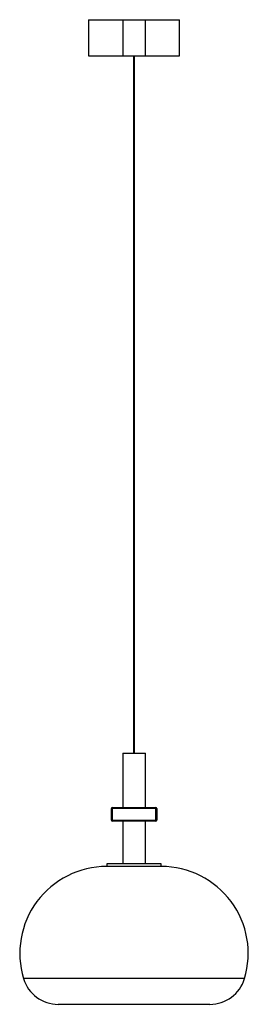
# Paper-space layout '_Posterior' of a CAD drawing. Header units: millimetres. Extents: x -103 to 149, y -187 to 900.
import ezdxf

# ---------------------------------------------------------------- set-up
doc = ezdxf.new("R2010")
doc.units = ezdxf.units.MM

psp = doc.layouts.new('_Posterior')

# ---------------------------------------------------------------- linework, layer by layer
at = {"color": 7, "linetype": 'Continuous', "lineweight": 25}
for p, q in [((-27.1, 900.4), (-27.1, 860.4)), ((-27.1, 900.4), (72.9, 900.4)), ((10.4, 900.4), (10.4, 860.4)), ((35.4, 860.4), (35.4, 900.4)), ((72.9, 860.4), (72.9, 900.4)), ((-27.1, 860.4), (72.9, 860.4)), ((22.4, 860.4), (22.4, 90.4)), ((23.4, 90.4), (23.4, 860.4)), ((10.4, 90.4), (10.4, 30.4)), ((10.4, 90.4), (35.4, 90.4)), ((35.4, 30.4), (35.4, 90.4)), ((-2.1, 16.4), (-2.1, 29.4)), ((47.9, 29.4), (-2.1, 29.4)), ((-1.1, 30.4), (-1.1, 15.4)), ((-1.1, 30.4), (46.9, 30.4)), ((46.9, 15.4), (46.9, 30.4)), ((47.9, 29.4), (47.9, 16.4)), ((-2.1, 16.4), (47.9, 16.4)), ((46.9, 15.4), (-1.1, 15.4)), ((10.4, 15.4), (10.4, -31.6)), ((35.4, -31.6), (35.4, 15.4)), ((-7.1, -31.6), (-7.1, -34.6)), ((52.9, -31.6), (-7.1, -31.6)), ((52.9, -34.6), (52.9, -31.6)), ((52.9, -34.6), (-7.1, -34.6)), ((106.4, -186.8), (-60.6, -186.8))]:
    psp.add_line(p, q, dxfattribs=at)
at = {"color": 8, "linetype": 'Continuous', "lineweight": 25}
psp.add_line((144.7, -158.4), (-98.9, -158.4), dxfattribs=at)
at = {"color": 7, "linetype": 'Continuous', "lineweight": 25}
for centre, radius, start, end in [((-1.1, 29.4), 1, 90, 180), ((46.9, 29.4), 1, 0, 90), ((-1.1, 16.4), 1, 180, 270), ((46.9, 16.4), 1, 270, 360), ((-7.1, -130.5), 95.9, 90, 196.885), ((52.9, -130.5), 95.9, 343.115, 90), ((-60.6, -146.8), 40, 196.885, 270), ((106.4, -146.8), 40, 270, 343.115)]:
    psp.add_arc(centre, radius, start, end, dxfattribs=at)

doc.saveas('drawing.dxf')
